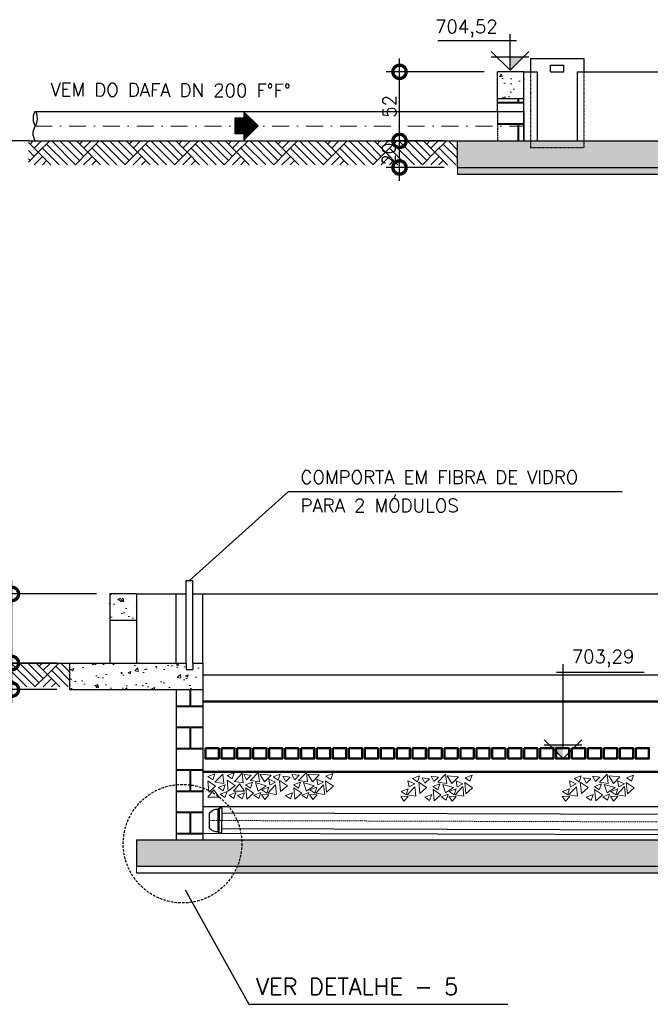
# Model space of a CAD drawing. Header units: millimetres. Extents: x 6945 to 10975, y 4271 to 7141.
# Tile 6 of 14: x 7384 to 7859, y 5530 to 6271. Entities that reach past the tile are written whole.
import ezdxf

# ---------------------------------------------------------------- set-up
doc = ezdxf.new("R2010")
doc.units = ezdxf.units.MM
doc.header["$LTSCALE"] = 0.1
doc.header["$MEASUREMENT"] = 0
for name, pattern in [('DASHDOT', [25.4, 12.7, -6.35, 0, -6.35]), ('DASHED', [0.75, 0.5, -0.25]), ('HIDDEN', [9.525, 6.35, -3.175])]:
    doc.linetypes.add(name, pattern=pattern)
doc.layers.get('Defpoints').update_dxf_attribs({"color": 200})
for name, color, linetype in [('-HACHURA', 7, 'Continuous'), ('COTAS', 16, 'Continuous'), ('DIM', 7, 'Continuous'), ('ELEVAÇÃO', 2, 'Continuous'), ('ESTRUTURA', 6, 'Continuous'), ('FLUXO', 7, 'Continuous'), ('LAYER3', 3, 'Continuous'), ('LFINA', 3, 'Continuous'), ('LIMHATRA', 2, 'HIDDEN'), ('NA', 130, 'Continuous'), ('RELAÇÀO', 2, 'Continuous'), ('TERRENO', 1, 'Continuous'), ('TEXTO', 2, 'Continuous')]:
    doc.layers.add(name, color=color, linetype=linetype)
for name, color, linetype, lineweight in [('-TIJOLO', 9, 'Continuous', 9), ('BAR-EIXOS', 7, 'DASHDOT', 20), ('BAR-PECAS', 2, 'Continuous', 30), ('CONCRETO', 3, 'Continuous', 9), ('PAREDE4', 3, 'Continuous', 50)]:
    doc.layers.add(name, color=color, linetype=linetype, lineweight=lineweight)
doc.styles.add('ROMANS', font='ROMANS.shx')
doc.dimstyles.new('DIM50', dxfattribs={"dimscale": 0, "dimtxt": 10, "dimasz": 20, "dimexe": 10, "dimexo": 10, "dimgap": 2.5, "dimtad": 1, "dimdec": 0, "dimtxsty": 'ROMANS', "dimblk": 'ARCHTICK', "dimblk1": 'DOTSMALL', "dimblk2": 'DOTSMALL', "dimsah": 1, "dimcen": 2.5, "dimdle": 10, "dimclrd": 7, "dimclre": 7, "dimclrt": 2, "dimazin": 0, "dimtfac": 1, "dimtdec": 0, "dimtmove": 2, "dimatfit": 3, "dimldrblk": 'ARCHTICK', "dimfxl": 0, "dimarcsym": 0})
pattern_1 = [(50, (577.26, -1736.82), (21.517805, -1.882564), [2.25, -24.75]), (355, (577.26, -1736.82), (-4.16254, 22.565764), [1.8, -19.8]), (100.4514, (579.053, -1736.976), (17.35528, 20.683186), [1.912206, -21.034263]), (46.1842, (577.26, -1730.82), (32.01723, -4.96557), [3.375, -37.125]), (96.6356, (579.928, -1731.233), (28.03988, 29.22354), [2.86831, -31.55139]), (351.1842, (577.26, -1730.82), (28.03986, 29.22356), [2.7, -29.7]), (21, (580.26, -1732.32), (17.907212, -12.078567), [2.25, -24.75]), (326, (580.26, -1732.32), (7.29946, 21.7545), [1.8, -19.8]), (71.4514, (581.752, -1733.326), (25.20668, 9.675915), [1.912206, -21.034263]), (37.5, (577.26, -1736.8196), (0.3647957, 9.9868156), [0, -19.56, 0, -20.1, 0, -19.875]), (7.5, (577.26, -1736.82), (7.892086, 11.832351), [0, -11.46, 0, -19.11, 0, -7.575]), (327.5, (570.57, -1736.8196), (16.014673, -0.676646), [0, -7.5, 0, -23.4, 0, -31.05]), (317.5, (567.57, -1736.82), (17.495585, 3.00315), [0, -9.75, 0, -15.54, 0, -22.05])]
pattern_2 = [(50, (0, 0), (21.517805, -1.882564), [2.25, -24.75]), (355, (0, 0), (-4.16254, 22.565764), [1.8, -19.8]), (100.4514, (1.793, -0.157), (17.35528, 20.683186), [1.912206, -21.034263]), (46.1842, (0, 6), (32.01723, -4.96557), [3.375, -37.125]), (96.6356, (2.668, 5.586), (28.03988, 29.22354), [2.86831, -31.55139]), (351.1842, (0, 6), (28.03986, 29.22356), [2.7, -29.7]), (21, (3, 4.5), (17.907212, -12.078567), [2.25, -24.75]), (326, (3, 4.5), (7.29946, 21.7545), [1.8, -19.8]), (71.4514, (4.492, 3.493), (25.20668, 9.675915), [1.912206, -21.034263]), (37.5, (0, 0), (0.3647957, 9.9868156), [0, -19.56, 0, -20.1, 0, -19.875]), (7.5, (0, 0), (7.892086, 11.832351), [0, -11.46, 0, -19.11, 0, -7.575]), (327.5, (-6.69, 0), (16.014673, -0.676646), [0, -7.5, 0, -23.4, 0, -31.05]), (317.5, (-9.69, 0), (17.495585, 3.00315), [0, -9.75, 0, -15.54, 0, -22.05])]

# ---------------------------------------------------------------- blocks, each defined once
blk = doc.blocks.new('_DOTSMALL')
at = {"color": 0, "linetype": 'ByBlock', "const_width": 0.5}
blk.add_lwpolyline([(-0.0625, 0, 1), (0.0625, 0, 1)], format="xyb", close=True, dxfattribs=at)
blk = doc.blocks.new('*D192')
at = {"layer": 'Defpoints', "color": 0}
for p in [(7670.24, 6231.64), (7743.92, 6231.64), (7713.92, 6179.64)]:
    blk.add_point(p, dxfattribs=at)
at = {"layer": 'DIM', "color": 7, "lineweight": -2}
for p, q in [((7670.24, 6169.64), (7670.24, 6241.64)), ((7733.92, 6231.64), (7660.24, 6231.64)), ((7703.92, 6179.64), (7660.24, 6179.64))]:
    blk.add_line(p, q, dxfattribs=at)
at = {"layer": 'DIM', "color": 7, "lineweight": -2, "xscale": 20, "yscale": 20, "zscale": 20}
for p, rotation in [((7670.24, 6231.64), 90), ((7670.24, 6179.64), 270)]:
    blk.add_blockref('_DOTSMALL', p, dxfattribs=dict(at, rotation=rotation))
at = {"layer": 'DIM', "color": 2, "insert": (7662.74, 6205.64), "char_height": 10, "attachment_point": 5, "rotation": 90, "style": 'ROMANS'}
blk.add_mtext('52', dxfattribs=at)
blk = doc.blocks.new('_ArchTick')
at = {"layer": 'COTAS', "color": 0, "const_width": 0.15}
blk.add_lwpolyline([(-0.5, -0.5), (0.5, 0.5)], dxfattribs=at)
blk = doc.blocks.new('*D193')
at = {"layer": 'Defpoints', "color": 0}
for p in [(7670.24, 6179.64), (7713.92, 6179.64), (7713.92, 6159.64)]:
    blk.add_point(p, dxfattribs=at)
at = {"layer": 'DIM', "color": 7, "lineweight": -2}
for p, q in [((7670.24, 6149.64), (7670.24, 6189.64)), ((7703.92, 6179.64), (7660.24, 6179.64)), ((7703.92, 6159.64), (7660.24, 6159.64))]:
    blk.add_line(p, q, dxfattribs=at)
at = {"layer": 'DIM', "color": 7, "lineweight": -2, "xscale": 20, "yscale": 20, "zscale": 20}
for p, rotation in [((7670.24, 6179.64), 90), ((7670.24, 6159.64), 270)]:
    blk.add_blockref('_DOTSMALL', p, dxfattribs=dict(at, rotation=rotation))
at = {"layer": 'DIM', "color": 2, "insert": (7662.26, 6169.64), "char_height": 10, "attachment_point": 5, "rotation": 90, "style": 'ROMANS'}
blk.add_mtext('20', dxfattribs=at)
blk = doc.blocks.new('*D194')
at = {"layer": 'Defpoints', "color": 0}
for p in [(7378.4, 5838.59), (7452.09, 5838.59), (7422.09, 5786.59)]:
    blk.add_point(p, dxfattribs=at)
at = {"layer": 'DIM', "color": 7, "lineweight": -2}
for p, q in [((7378.4, 5776.59), (7378.4, 5848.59)), ((7442.09, 5838.59), (7368.4, 5838.59)), ((7412.09, 5786.59), (7368.4, 5786.59))]:
    blk.add_line(p, q, dxfattribs=at)
at = {"layer": 'DIM', "color": 7, "lineweight": -2, "xscale": 20, "yscale": 20, "zscale": 20}
for p, rotation in [((7378.4, 5838.59), 90), ((7378.4, 5786.59), 270)]:
    blk.add_blockref('_DOTSMALL', p, dxfattribs=dict(at, rotation=rotation))
at = {"layer": 'DIM', "color": 2, "insert": (7370.9, 5812.59), "char_height": 10, "attachment_point": 5, "rotation": 90, "style": 'ROMANS'}
blk.add_mtext('52', dxfattribs=at)
blk = doc.blocks.new('*D195')
at = {"layer": 'Defpoints', "color": 0}
for p in [(7378.4, 5786.59), (7422.09, 5786.59), (7422.09, 5766.59)]:
    blk.add_point(p, dxfattribs=at)
at = {"layer": 'DIM', "color": 7, "lineweight": -2}
for p, q in [((7378.4, 5756.59), (7378.4, 5796.59)), ((7412.09, 5786.59), (7368.4, 5786.59)), ((7412.09, 5766.59), (7368.4, 5766.59))]:
    blk.add_line(p, q, dxfattribs=at)
at = {"layer": 'DIM', "color": 7, "lineweight": -2, "xscale": 20, "yscale": 20, "zscale": 20}
for p, rotation in [((7378.4, 5786.59), 90), ((7378.4, 5766.59), 270)]:
    blk.add_blockref('_DOTSMALL', p, dxfattribs=dict(at, rotation=rotation))
at = {"layer": 'DIM', "color": 2, "insert": (7370.43, 5776.59), "char_height": 10, "attachment_point": 5, "rotation": 90, "style": 'ROMANS'}
blk.add_mtext('20', dxfattribs=at)
blk = doc.blocks.new('A$C26ED7CE0')
for p, q in [((0.1661, 0.1761), (0.0461, 0.1761)), ((0.0461, 0.1061), (0.0461, 0.1761)), ((0.1661, 0.1061), (0.1661, 0.1761)), ((0.1061, 0), (0, 0.1061)), ((0.0461, 0.1061), (0, 0.1061)), ((0.1061, 0), (0.2121, 0.1061)), ((0.2121, 0.1061), (0.1661, 0.1061))]:
    blk.add_line(p, q)
at = {"color": 0}
for p, q in [((0.1632, 0.0571), (0.0461, 0.1742)), ((0.1614, 0.0553), (0.0461, 0.1707)), ((0.1596, 0.0536), (0.0461, 0.1671)), ((0.1579, 0.0518), (0.0461, 0.1636)), ((0.1561, 0.05), (0.0461, 0.1601)), ((0.1543, 0.0483), (0.0461, 0.1565)), ((0.1526, 0.0465), (0.0461, 0.153)), ((0.1508, 0.0447), (0.0461, 0.1495)), ((0.1649, 0.0589), (0.0478, 0.1761)), ((0.1667, 0.0606), (0.0513, 0.1761)), ((0.1685, 0.0624), (0.0548, 0.1761)), ((0.1702, 0.0642), (0.0584, 0.1761)), ((0.172, 0.0659), (0.0619, 0.1761)), ((0.1738, 0.0677), (0.0654, 0.1761)), ((0.1755, 0.0695), (0.069, 0.1761)), ((0.1773, 0.0712), (0.0725, 0.1761)), ((0.1791, 0.073), (0.076, 0.1761)), ((0.1809, 0.0748), (0.0796, 0.1761)), ((0.1826, 0.0766), (0.0831, 0.1761)), ((0.1844, 0.0783), (0.0866, 0.1761)), ((0.1862, 0.0801), (0.0902, 0.1761)), ((0.1879, 0.0819), (0.0937, 0.1761)), ((0.1661, 0.1072), (0.0972, 0.1761)), ((0.1661, 0.1108), (0.1008, 0.1761)), ((0.1661, 0.1143), (0.1043, 0.1761)), ((0.1661, 0.1179), (0.1079, 0.1761)), ((0.1661, 0.1214), (0.1114, 0.1761)), ((0.1661, 0.1249), (0.1149, 0.1761)), ((0.1661, 0.1285), (0.1185, 0.1761)), ((0.1661, 0.132), (0.122, 0.1761)), ((0.1661, 0.1355), (0.1255, 0.1761)), ((0.1661, 0.1391), (0.1291, 0.1761)), ((0.1661, 0.1426), (0.1326, 0.1761)), ((0.1661, 0.1461), (0.1361, 0.1761)), ((0.1661, 0.1497), (0.1397, 0.1761)), ((0.1661, 0.1532), (0.1432, 0.1761)), ((0.1661, 0.1567), (0.1467, 0.1761)), ((0.1661, 0.1603), (0.1503, 0.1761)), ((0.1661, 0.1638), (0.1538, 0.1761)), ((0.1661, 0.1674), (0.1574, 0.1761)), ((0.1661, 0.1709), (0.1609, 0.1761)), ((0.1661, 0.1744), (0.1644, 0.1761)), ((0.1066, 0.0005), (0.0011, 0.1061)), ((0.1084, 0.0023), (0.0046, 0.1061)), ((0.1101, 0.0041), (0.0081, 0.1061)), ((0.1119, 0.0058), (0.0117, 0.1061)), ((0.1137, 0.0076), (0.0152, 0.1061)), ((0.1154, 0.0094), (0.0188, 0.1061)), ((0.1172, 0.0111), (0.0223, 0.1061)), ((0.119, 0.0129), (0.0258, 0.1061)), ((0.1207, 0.0147), (0.0294, 0.1061)), ((0.1225, 0.0164), (0.0329, 0.1061)), ((0.1243, 0.0182), (0.0364, 0.1061)), ((0.1261, 0.02), (0.04, 0.1061)), ((0.1278, 0.0218), (0.0435, 0.1061)), ((0.149, 0.043), (0.0461, 0.1459)), ((0.1473, 0.0412), (0.0461, 0.1424)), ((0.1455, 0.0394), (0.0461, 0.1389)), ((0.1437, 0.0377), (0.0461, 0.1353)), ((0.142, 0.0359), (0.0461, 0.1318)), ((0.1402, 0.0341), (0.0461, 0.1283)), ((0.1384, 0.0324), (0.0461, 0.1247)), ((0.1367, 0.0306), (0.0461, 0.1212)), ((0.1349, 0.0288), (0.0461, 0.1176)), ((0.1331, 0.0271), (0.0461, 0.1141)), ((0.1314, 0.0253), (0.0461, 0.1106)), ((0.1296, 0.0235), (0.0461, 0.107)), ((0.1897, 0.0836), (0.1672, 0.1061)), ((0.1915, 0.0854), (0.1708, 0.1061)), ((0.1932, 0.0872), (0.1743, 0.1061)), ((0.195, 0.0889), (0.1779, 0.1061)), ((0.1968, 0.0907), (0.1814, 0.1061)), ((0.1985, 0.0925), (0.1849, 0.1061)), ((0.2003, 0.0942), (0.1885, 0.1061)), ((0.2021, 0.096), (0.192, 0.1061))]:
    blk.add_line(p, q, dxfattribs=at)

msp = doc.modelspace()

# ---------------------------------------------------------------- hatches: boundary and pattern name
at = {"layer": '-TIJOLO'}
h = msp.add_hatch(dxfattribs=at)
h.set_pattern_fill('AR-B816C', color=256, scale=2, style=0)
h.paths.add_polyline_path([(7763.92, 6211.64), (7743.92, 6211.64), (7743.92, 6179.64), (7763.92, 6179.64)])
h = msp.add_hatch(dxfattribs=at)
h.set_pattern_fill('AR-B816C', color=256, scale=2, style=0)
h.set_pattern_definition([(0, (-3831, -3014.31), (16, 16), [31.25, -0.75]), (0, (-3847, -3013.56), (16, 16), [31.25, -0.75]), (90, (-3831, -3014.31), (-16, 16), [-16.75, 15.25]), (90, (-3831.75, -3014.31), (-16, 16), [-16.75, 15.25])])
h.paths.add_polyline_path([(7522.09, 5766.59), (7502.09, 5766.59), (7502.09, 5653.59), (7522.09, 5653.59)])
at = {"layer": 'CONCRETO'}
h = msp.add_hatch(dxfattribs=at)
h.set_pattern_fill('AR-CONC', color=256, scale=3, style=0)
h.set_pattern_definition(pattern_1)
h.paths.add_polyline_path([(7743.92, 6211.64), (7763.92, 6211.64), (7763.92, 6231.64), (7743.92, 6231.64)])
h = msp.add_hatch(dxfattribs=at)
h.set_pattern_fill('AR-CONC', color=256, scale=3, style=0)
h.set_pattern_definition([(50, (-827.74, -1736.82), (21.517805, -1.882564), [2.25, -24.75]), (355, (-827.74, -1736.82), (-4.16254, 22.565764), [1.8, -19.8]), (100.4514, (-825.947, -1736.976), (17.35528, 20.683186), [1.912206, -21.034263]), (46.1842, (-827.74, -1730.82), (32.01723, -4.96557), [3.375, -37.125]), (96.6356, (-825.072, -1731.233), (28.03988, 29.223536), [2.86831, -31.55139]), (351.1842, (-827.74, -1730.82), (28.03986, 29.22356), [2.7, -29.7]), (21, (-824.74, -1732.32), (17.907212, -12.078567), [2.25, -24.75]), (326, (-824.74, -1732.32), (7.29946, 21.7545), [1.8, -19.8]), (71.4514, (-823.248, -1733.326), (25.20668, 9.675915), [1.912206, -21.034263]), (37.5, (-827.74, -1736.8196), (0.3647957, 9.9868156), [0, -19.56, 0, -20.1, 0, -19.875]), (7.5, (-827.74, -1736.82), (7.892086, 11.832351), [0, -11.46, 0, -19.11, 0, -7.575]), (327.5, (-834.43, -1736.8196), (16.014673, -0.676646), [0, -7.5, 0, -23.4, 0, -31.05]), (317.5, (-837.43, -1736.82), (17.495585, 3.00315), [0, -9.75, 0, -15.54, 0, -22.05])])
h.paths.add_polyline_path([(9118.92, 6179.64), (9118.92, 6159.64), (7713.92, 6159.64), (7713.92, 6179.64)])
h = msp.add_hatch(dxfattribs=at)
h.set_pattern_fill('AR-CONC', scale=3, style=0)
h.set_pattern_definition(pattern_1)
h.paths.add_polyline_path([(8363.92, 6159.64), (7713.92, 6159.64), (7713.92, 6154.64), (8363.92, 6154.64)])
h = msp.add_hatch(dxfattribs=at)
h.set_pattern_fill('AR-CONC', color=256, scale=3, style=0)
h.set_pattern_definition([(50, (-2444.575, -2272.175), (21.517805, -1.882564), [2.25, -24.75]), (355, (-2444.575, -2272.175), (-4.16254, 22.565764), [1.8, -19.8]), (100.4514, (-2442.782, -2272.332), (17.35528, 20.683186), [1.912206, -21.034263]), (46.1842, (-2444.575, -2266.175), (32.01723, -4.96557), [3.375, -37.125]), (96.6356, (-2441.907, -2266.59), (28.03988, 29.223536), [2.86831, -31.55139]), (351.1842, (-2444.575, -2266.175), (28.03986, 29.22356), [2.7, -29.7]), (21, (-2441.575, -2267.675), (17.907212, -12.078567), [2.25, -24.75]), (326, (-2441.575, -2267.675), (7.29946, 21.7545), [1.8, -19.8]), (71.4514, (-2440.083, -2268.682), (25.20668, 9.675915), [1.912206, -21.034263]), (37.5, (-2444.575, -2272.175), (0.3647957, 9.9868156), [0, -19.56, 0, -20.1, 0, -19.875]), (7.5, (-2444.575, -2272.175), (7.892086, 11.832351), [0, -11.46, 0, -19.11, 0, -7.575]), (327.5, (-2451.265, -2272.175), (16.014673, -0.676646), [0, -7.5, 0, -23.4, 0, -31.05]), (317.5, (-2454.265, -2272.175), (17.495585, 3.00315), [0, -9.75, 0, -15.54, 0, -22.05])])
h.paths.add_polyline_path([(7472.09, 5818.59), (7472.09, 5838.59), (7452.09, 5838.59), (7452.09, 5818.59)])
h = msp.add_hatch(dxfattribs=at)
h.set_pattern_fill('AR-CONC', color=256, scale=3, style=0)
h.set_pattern_definition([(50, (-3831, -3014.31), (21.517805, -1.882564), [2.25, -24.75]), (355, (-3831, -3014.31), (-4.16254, 22.565764), [1.8, -19.8]), (100.4514, (-3829.206, -3014.468), (17.35528, 20.683186), [1.912206, -21.034263]), (46.1842, (-3831, -3008.31), (32.01723, -4.96557), [3.375, -37.125]), (96.6356, (-3828.33, -3008.724), (28.03988, 29.223536), [2.86831, -31.55139]), (351.1842, (-3831, -3008.31), (28.03986, 29.22356), [2.7, -29.7]), (21, (-3828, -3009.81), (17.907212, -12.078567), [2.25, -24.75]), (326, (-3828, -3009.81), (7.29946, 21.7545), [1.8, -19.8]), (71.4514, (-3826.507, -3010.817), (25.20668, 9.675915), [1.912206, -21.034263]), (37.5, (-3830.999, -3014.311), (0.3647957, 9.9868156), [0, -19.56, 0, -20.1, 0, -19.875]), (7.5, (-3830.999, -3014.311), (7.892086, 11.832351), [0, -11.46, 0, -19.11, 0, -7.575]), (327.5, (-3837.689, -3014.311), (16.014673, -0.676646), [0, -7.5, 0, -23.4, 0, -31.05]), (317.5, (-3840.69, -3014.31), (17.495585, 3.00315), [0, -9.75, 0, -15.54, 0, -22.05])])
h.paths.add_polyline_path([(7522.09, 5786.59), (7422.09, 5786.59), (7422.09, 5766.59), (7522.09, 5766.59)])
h = msp.add_hatch(dxfattribs=at)
h.set_pattern_fill('AR-CONC', color=256, scale=3, style=0)
h.set_pattern_definition(pattern_2)
h.paths.add_polyline_path([(9072.09, 5653.59), (7551.38, 5653.59, -0.016833), (7551.48, 5650.59, -0.097977), (7548.12, 5633.59), (9072.09, 5633.59)])
h.paths.add_polyline_path([(7551.48, 5650.59, 0.016833), (7551.38, 5653.59), (7472.09, 5653.59), (7472.09, 5633.59), (7548.12, 5633.59, 0.097977)])
h = msp.add_hatch(dxfattribs=at)
h.set_pattern_fill('AR-CONC', scale=3, style=0)
h.set_pattern_definition(pattern_2)
h.paths.add_polyline_path([(9072.09, 5633.59), (7548.12, 5633.59, -0.031176), (7545.68, 5628.59), (9072.09, 5628.59)])
at = {"layer": 'ELEVAÇÃO'}
for points in [[(7753.43, 6242.94), (7763.58, 6242.94), (7753.43, 6232.8)], [(7793.4, 5724.74), (7783.25, 5724.74), (7793.4, 5714.59)]]:
    msp.add_hatch(color=256, dxfattribs=at).paths.add_polyline_path(points)
at = {"layer": 'TERRENO'}
h = msp.add_hatch(dxfattribs=at)
h.set_pattern_fill('AR-PARQ1', scale=2.2, angle=45, style=0)
h.set_pattern_definition([(135, (-11288.055, -567.974), (-37.335238, 4e-15), [26.4, -26.4]), (135, (-11284.944, -564.863), (-37.335238, 4e-15), [26.4, -26.4]), (135, (-11281.832, -561.752), (-37.335238, 4e-15), [26.4, -26.4]), (135, (-11278.72, -558.64), (-37.335238, 4e-15), [26.4, -26.4]), (135, (-11275.61, -555.53), (-37.335238, 4e-15), [26.4, -26.4]), (135, (-11272.498, -552.418), (-37.335238, 4e-15), [26.4, -26.4]), (135, (-11269.387, -549.306), (-37.335238, 4e-15), [26.4, -26.4]), (45, (-11306.722, -549.306), (37.335238, -4e-15), [26.4, -26.4]), (45, (-11309.834, -546.195), (37.335238, -4e-15), [26.4, -26.4]), (45, (-11312.945, -543.084), (37.335238, -4e-15), [26.4, -26.4]), (45, (-11316.056, -539.973), (37.335238, -4e-15), [26.4, -26.4]), (45, (-11319.167, -536.861), (37.335238, -4e-15), [26.4, -26.4]), (45, (-11322.28, -533.75), (37.335238, -4e-15), [26.4, -26.4]), (45, (-11325.39, -530.64), (37.335238, -4e-15), [26.4, -26.4])])
h.paths.add_polyline_path([(7519.05, 6179.64), (7519.05, 6179.64), (7519.05, 6179.64), (7390.77, 6179.64), (7390.77, 6161.64), (7713.92, 6161.64), (7713.92, 6179.64)])
h = msp.add_hatch(dxfattribs=at)
h.set_pattern_fill('AR-PARQ1', scale=2.2, angle=45, style=0)
h.set_pattern_definition([(135, (-11579.89, -961.022), (-37.335238, 4e-15), [26.4, -26.4]), (135, (-11576.78, -957.91), (-37.335238, 4e-15), [26.4, -26.4]), (135, (-11573.668, -954.8), (-37.335238, 4e-15), [26.4, -26.4]), (135, (-11570.556, -951.689), (-37.335238, 4e-15), [26.4, -26.4]), (135, (-11567.445, -948.577), (-37.335238, 4e-15), [26.4, -26.4]), (135, (-11564.334, -945.466), (-37.335238, 4e-15), [26.4, -26.4]), (135, (-11561.223, -942.355), (-37.335238, 4e-15), [26.4, -26.4]), (45, (-11598.558, -942.355), (37.335238, -4e-15), [26.4, -26.4]), (45, (-11601.67, -939.244), (37.335238, -4e-15), [26.4, -26.4]), (45, (-11604.78, -936.132), (37.335238, -4e-15), [26.4, -26.4]), (45, (-11607.892, -933.02), (37.335238, -4e-15), [26.4, -26.4]), (45, (-11611.003, -929.91), (37.335238, -4e-15), [26.4, -26.4]), (45, (-11614.114, -926.798), (37.335238, -4e-15), [26.4, -26.4]), (45, (-11617.225, -923.687), (37.335238, -4e-15), [26.4, -26.4])])
h.paths.add_polyline_path([(7227.21, 5786.59), (7227.21, 5786.59), (7227.21, 5786.59), (7098.93, 5786.59), (7098.93, 5768.59), (7422.09, 5768.59), (7422.09, 5786.59)])

# ---------------------------------------------------------------- linework, layer by layer
at = {"layer": '-HACHURA'}
msp.add_line((7522.09, 5658.59), (9022.09, 5653.91), dxfattribs=at)
at = {"layer": 'BAR-EIXOS', "ltscale": 10}
msp.add_line((7395.95, 6190.74), (7763.92, 6190.74), dxfattribs=at)
at = {"layer": 'BAR-EIXOS'}
for q in [(7536.92, 5668), (7536.32, 5668)]:
    msp.add_line((7527.12, 5668.03), q, dxfattribs=at)
at = {"layer": 'BAR-EIXOS', "ltscale": 0.1}
msp.add_line((7527.12, 5668.03), (8127.12, 5666.15), dxfattribs=at)
at = {"layer": 'BAR-PECAS', "color": 3, "linetype": 'ByBlock'}
for p, q in [((7768.92, 6241.64), (7808.92, 6241.64)), ((7768.92, 6241.64), (7768.92, 6231.64)), ((7783.92, 6231.64), (7783.92, 6236.64)), ((7783.92, 6236.64), (7793.92, 6236.64)), ((7783.92, 6231.64), (7793.92, 6231.64))]:
    msp.add_line(p, q, dxfattribs=at)
at = {"layer": 'BAR-PECAS', "color": 3}
msp.add_line((7808.92, 6241.64), (7808.92, 6231.64), dxfattribs=at)
at = {"layer": 'BAR-PECAS'}
for p, q in [((7533.68, 5659.39), (7533.74, 5676.62)), ((7534.52, 5658.55), (7534.58, 5677.45)), ((7536.34, 5673.9), (8127.14, 5672.05)), ((7536.31, 5662.1), (8127.1, 5660.25))]:
    msp.add_line(p, q, dxfattribs=at)
at = {"layer": 'BAR-PECAS', "ltscale": 12}
for points in [[(7395.95, 6201.84), (7763.92, 6201.84), (7763.92, 6179.64)], [(7395.98, 6179.64), (7763.92, 6179.64)]]:
    msp.add_lwpolyline(points, dxfattribs=at)
at = {"layer": 'BAR-PECAS'}
msp.add_lwpolyline([(7527.14, 5673.93, -0.214214), (7533.74, 5676.62), (7534.58, 5677.45), (7536.35, 5677.45), (7536.29, 5658.55), (7534.52, 5658.55), (7533.68, 5659.39, -0.214214), (7527.11, 5662.13)], format="xyb", close=True, dxfattribs=at)
at = {"layer": 'BAR-PECAS', "ltscale": 12}
msp.add_spline([(7395.95, 6179.64), (7394.33, 6185.19), (7395.95, 6190.74), (7397.57, 6196.29), (7395.95, 6201.84), (7394.33, 6196.29), (7395.95, 6190.74)], degree=3, dxfattribs=at)
at = {"layer": 'CONCRETO', "color": 1}
for p, q in [((7713.92, 6159.64), (7713.92, 6154.64)), ((7472.09, 5633.59), (7472.09, 5628.59))]:
    msp.add_line(p, q, dxfattribs=at)
at = {"layer": 'CONCRETO', "color": 7}
for points in [[(7525.81, 5701.18), (7531.07, 5703.16), (7529.54, 5698.67)], [(7531.26, 5696.85), (7537.09, 5702.93), (7537.92, 5695.82)], [(7540.44, 5701.84), (7545.7, 5703.82), (7544.17, 5699.33)], [(7545.89, 5697.51), (7551.72, 5703.59), (7552.55, 5696.48)], [(7552.89, 5702.63), (7558.47, 5702.05), (7555.1, 5698.72)], [(7558.06, 5698.17), (7563.89, 5704.24), (7564.71, 5697.13)], [(7565.1, 5702.91), (7573.5, 5702.28), (7568.54, 5697.12)], [(7575.17, 5700.99), (7580.43, 5702.96), (7578.89, 5698.47)], [(7582.34, 5701.35), (7587.92, 5700.77), (7584.54, 5697.44)], [(7589.11, 5702.65), (7594.69, 5702.07), (7591.31, 5698.74)], [(7594.27, 5698.19), (7600.1, 5704.27), (7600.93, 5697.16)], [(7601.32, 5702.93), (7609.72, 5702.3), (7604.76, 5697.14)], [(7614.73, 5701.49), (7619.98, 5703.47), (7618.45, 5698.98)], [(7680.02, 5699.7), (7685.27, 5701.68), (7683.74, 5697.19)], [(7687.18, 5700.06), (7692.77, 5699.48), (7689.39, 5696.15)], [(7693.95, 5701.36), (7699.54, 5700.78), (7696.16, 5697.45)], [(7699.12, 5696.91), (7704.95, 5702.98), (7705.78, 5695.87)], [(7706.17, 5701.65), (7714.56, 5701.02), (7709.6, 5695.86)], [(7719.57, 5700.21), (7724.83, 5702.19), (7723.29, 5697.7)], [(7801.67, 5699.7), (7806.93, 5701.68), (7805.4, 5697.19)], [(7808.84, 5700.06), (7814.42, 5699.48), (7811.05, 5696.15)], [(7815.61, 5701.36), (7821.19, 5700.78), (7817.82, 5697.45)], [(7820.77, 5696.91), (7826.6, 5702.98), (7827.43, 5695.87)], [(7827.82, 5701.65), (7836.22, 5701.02), (7831.26, 5695.86)], [(7841.23, 5700.21), (7846.48, 5702.19), (7844.95, 5697.7)], [(7526.64, 5689.45), (7525.82, 5697.83), (7531.76, 5693.83)], [(7533.7, 5692.97), (7538.96, 5694.95), (7537.43, 5690.46)], [(7541.27, 5690.11), (7540.45, 5698.49), (7546.39, 5694.49)], [(7553.57, 5690.17), (7545.15, 5690.1), (7549.66, 5695.66)], [(7554.25, 5694.94), (7559.51, 5696.92), (7557.97, 5692.43)], [(7555.25, 5684.18), (7554.44, 5692.57), (7560.37, 5688.57)], [(7561.69, 5696.52), (7569.79, 5694.21), (7563.89, 5690.15)], [(7566.58, 5691.15), (7571.84, 5693.13), (7570.31, 5688.64)], [(7571.06, 5688.7), (7576.89, 5694.78), (7577.72, 5687.67)], [(7571.71, 5699.16), (7576.82, 5696.84), (7572.57, 5694.75)], [(7580.66, 5689.76), (7579.85, 5698.14), (7585.78, 5694.14)], [(7590.47, 5694.96), (7595.72, 5696.94), (7594.19, 5692.45)], [(7591.47, 5684.21), (7590.65, 5692.59), (7596.59, 5688.59)], [(7597.91, 5696.54), (7606.01, 5694.23), (7600.11, 5690.17)], [(7602.8, 5691.18), (7608.06, 5693.15), (7606.52, 5688.66)], [(7607.28, 5688.73), (7613.11, 5694.8), (7613.94, 5687.69)], [(7607.92, 5699.18), (7613.04, 5696.86), (7608.78, 5694.77)], [(7615.29, 5689.42), (7614.48, 5697.8), (7620.41, 5693.8)], [(7675.91, 5687.42), (7681.74, 5693.5), (7682.56, 5686.39)], [(7676.55, 5697.87), (7681.67, 5695.55), (7677.41, 5693.46)], [(7685.51, 5688.48), (7684.69, 5696.86), (7690.63, 5692.86)], [(7695.31, 5693.68), (7700.57, 5695.66), (7699.04, 5691.17)], [(7702.75, 5695.26), (7710.85, 5692.95), (7704.96, 5688.89)], [(7712.12, 5687.44), (7717.95, 5693.52), (7718.78, 5686.41)], [(7712.77, 5697.89), (7717.88, 5695.58), (7713.63, 5693.49)], [(7720.14, 5688.14), (7719.32, 5696.52), (7725.26, 5692.52)], [(7797.56, 5687.42), (7803.39, 5693.5), (7804.22, 5686.39)], [(7798.21, 5697.87), (7803.32, 5695.55), (7799.07, 5693.46)], [(7807.16, 5688.48), (7806.35, 5696.86), (7812.28, 5692.86)], [(7816.97, 5693.68), (7822.23, 5695.66), (7820.69, 5691.17)], [(7824.41, 5695.26), (7832.51, 5692.95), (7826.61, 5688.89)], [(7833.78, 5687.44), (7839.61, 5693.52), (7840.44, 5686.41)], [(7834.43, 5697.89), (7839.54, 5695.58), (7835.28, 5693.49)], [(7841.79, 5688.14), (7840.98, 5696.52), (7846.91, 5692.52)], [(7534.42, 5685.66), (7526, 5685.58), (7530.51, 5691.14)], [(7535.1, 5687.88), (7540.36, 5689.85), (7538.82, 5685.37)], [(7541.84, 5687.06), (7547.1, 5689.03), (7545.56, 5684.54)], [(7548.14, 5686.84), (7553.4, 5688.82), (7551.86, 5684.33)], [(7560.5, 5687.05), (7565.75, 5689.02), (7564.22, 5684.53)], [(7566.3, 5687.67), (7571.91, 5687.46), (7568.75, 5683.91)], [(7584.36, 5686.87), (7589.61, 5688.84), (7588.08, 5684.35)], [(7596.71, 5687.07), (7601.97, 5689.05), (7600.44, 5684.56)], [(7602.51, 5687.7), (7608.12, 5687.48), (7604.97, 5683.94)], [(7671.14, 5686.39), (7676.75, 5686.17), (7673.6, 5682.63)], [(7671.43, 5689.87), (7676.68, 5691.85), (7675.15, 5687.36)], [(7689.2, 5685.58), (7694.46, 5687.56), (7692.93, 5683.07)], [(7696.32, 5682.92), (7695.5, 5691.3), (7701.43, 5687.3)], [(7701.56, 5685.78), (7706.82, 5687.76), (7705.28, 5683.27)], [(7707.36, 5686.41), (7712.97, 5686.2), (7709.82, 5682.65)], [(7707.65, 5689.89), (7712.9, 5691.87), (7711.37, 5687.38)], [(7792.8, 5686.39), (7798.41, 5686.17), (7795.25, 5682.63)], [(7793.08, 5689.87), (7798.34, 5691.85), (7796.81, 5687.36)], [(7810.86, 5685.58), (7816.12, 5687.56), (7814.58, 5683.07)], [(7817.97, 5682.92), (7817.16, 5691.3), (7823.09, 5687.3)], [(7823.22, 5685.78), (7828.47, 5687.76), (7826.94, 5683.27)], [(7829.01, 5686.41), (7834.63, 5686.2), (7831.47, 5682.65)], [(7829.3, 5689.89), (7834.56, 5691.87), (7833.03, 5687.38)]]:
    msp.add_lwpolyline(points, close=True, dxfattribs=at)
at = {"layer": 'ELEVAÇÃO', "color": 3, "linetype": 'Continuous'}
for p, q in [((7753.43, 6232.8), (7753.43, 6259.9)), ((7758.43, 6254.9), (7699.11, 6254.9)), ((7753.43, 6232.8), (7739.29, 6246.94)), ((7739.29, 6242.94), (7767.58, 6242.94)), ((7753.43, 6232.8), (7767.58, 6246.94)), ((7793.4, 5722.59), (7793.4, 5785.71)), ((7788.4, 5779.71), (7854.44, 5779.71)), ((7793.4, 5714.59), (7779.25, 5728.74)), ((7807.54, 5724.74), (7779.25, 5724.74)), ((7793.4, 5714.59), (7807.54, 5728.74))]:
    msp.add_line(p, q, dxfattribs=at)
at = {"layer": 'ELEVAÇÃO', "color": 7, "linetype": 'Continuous'}
msp.add_line((7390.77, 6179.64), (7328.28, 6179.64), dxfattribs=at)
at = {"layer": 'ESTRUTURA'}
for p, q in [((7763.92, 6231.64), (7743.92, 6231.64)), ((7743.92, 6201.84), (7743.92, 6231.64)), ((7763.92, 6179.64), (7763.92, 6231.64)), ((7743.92, 6211.64), (7763.92, 6211.64)), ((7713.92, 6159.64), (7713.92, 6179.64)), ((7713.92, 6179.64), (10523.92, 6179.64)), ((7713.92, 6159.64), (10523.92, 6159.64)), ((7452.09, 5838.59), (7452.09, 5786.59)), ((7472.09, 5838.59), (7452.09, 5838.59)), ((7472.09, 5838.59), (7472.09, 5786.59)), ((7472.09, 5818.59), (7452.09, 5818.59)), ((7422.09, 5766.59), (7422.09, 5786.59)), ((7422.09, 5786.59), (7509.59, 5786.59)), ((7509.59, 5786.59), (7509.59, 5781.59)), ((7509.59, 5781.59), (7514.59, 5781.59)), ((7514.59, 5786.59), (7514.59, 5781.59)), ((7514.59, 5786.59), (7522.09, 5786.59)), ((7522.09, 5786.59), (7522.09, 5653.59)), ((7422.09, 5766.59), (7522.09, 5766.59)), ((7502.09, 5766.59), (7502.09, 5653.59)), ((7472.09, 5653.59), (9072.09, 5653.59)), ((7472.09, 5653.59), (7472.09, 5633.59)), ((7472.09, 5633.59), (9072.09, 5633.59))]:
    msp.add_line(p, q, dxfattribs=at)
at = {"layer": 'ESTRUTURA', "color": 2}
for p, q in [((7763.92, 6231.64), (7773.92, 6231.64)), ((7773.92, 6231.64), (7773.92, 6179.64)), ((7803.92, 6231.64), (7803.92, 6179.64)), ((7803.92, 6231.64), (8163.92, 6231.64)), ((7472.09, 5838.59), (7509.59, 5838.59)), ((7502.09, 5786.59), (7502.09, 5838.59)), ((7514.59, 5838.59), (9022.09, 5838.59)), ((7522.09, 5786.59), (7522.09, 5838.59)), ((7522.09, 5678.59), (9022.09, 5678.59))]:
    msp.add_line(p, q, dxfattribs=at)
at = {"layer": 'ESTRUTURA', "linetype": 'DASHED', "ltscale": 20}
msp.add_line((7743.92, 6201.84), (7743.92, 6179.64), dxfattribs=at)
at = {"layer": 'ESTRUTURA', "color": 4}
for p, q in [((7713.92, 6154.64), (10523.92, 6154.64)), ((7472.09, 5628.59), (9072.09, 5628.59))]:
    msp.add_line(p, q, dxfattribs=at)
at = {"layer": 'LAYER3', "color": 3, "linetype": 'ByBlock'}
msp.add_line((7793.92, 6231.64), (7793.92, 6236.64), dxfattribs=at)
at = {"layer": 'LFINA'}
for p, q in [((7509.59, 5848.59), (7514.59, 5848.59)), ((7509.59, 5786.59), (7509.59, 5848.59)), ((7514.59, 5786.59), (7514.59, 5848.59))]:
    msp.add_line(p, q, dxfattribs=at)
at = {"layer": 'LIMHATRA', "color": 7, "linetype": 'HIDDEN', "ltscale": 0.1}
for p, q in [((7768.92, 6231.64), (7768.92, 6174.64)), ((7808.92, 6231.64), (7808.92, 6174.64)), ((7768.92, 6174.64), (7808.92, 6174.64))]:
    msp.add_line(p, q, dxfattribs=at)
at = {"layer": 'LIMHATRA', "color": 4, "ltscale": 3}
msp.add_circle((7506.84, 5650.59), 44.64, dxfattribs=at)
at = {"layer": 'NA'}
msp.add_line((7522.09, 5777.59), (9022.09, 5777.59), dxfattribs=at)
at = {"layer": 'PAREDE4'}
msp.add_line((7522.09, 5757.59), (9022.09, 5757.59), dxfattribs=at)
at = {"layer": 'PAREDE4', "color": 7}
msp.add_line((9022.09, 5704.59), (7522.09, 5704.59), dxfattribs=at)
at = {"layer": 'PAREDE4'}
for points in [[(7524.09, 5722.59), (7524.09, 5714.59), (7534.09, 5714.59), (7534.09, 5722.59), (7524.09, 5722.59)], [(7536.09, 5722.59), (7536.09, 5714.59), (7546.09, 5714.59), (7546.09, 5722.59), (7536.09, 5722.59)], [(7548.09, 5722.59), (7548.09, 5714.59), (7558.09, 5714.59), (7558.09, 5722.59), (7548.09, 5722.59)], [(7560.09, 5722.59), (7560.09, 5714.59), (7570.09, 5714.59), (7570.09, 5722.59), (7560.09, 5722.59)], [(7572.09, 5722.59), (7572.09, 5714.59), (7582.09, 5714.59), (7582.09, 5722.59), (7572.09, 5722.59)], [(7584.09, 5722.59), (7584.09, 5714.59), (7594.09, 5714.59), (7594.09, 5722.59), (7584.09, 5722.59)], [(7596.09, 5722.59), (7596.09, 5714.59), (7606.09, 5714.59), (7606.09, 5722.59), (7596.09, 5722.59)], [(7608.09, 5722.59), (7608.09, 5714.59), (7618.09, 5714.59), (7618.09, 5722.59), (7608.09, 5722.59)], [(7620.09, 5722.59), (7620.09, 5714.59), (7630.09, 5714.59), (7630.09, 5722.59), (7620.09, 5722.59)], [(7632.09, 5722.59), (7632.09, 5714.59), (7642.09, 5714.59), (7642.09, 5722.59), (7632.09, 5722.59)], [(7654.09, 5722.59), (7644.09, 5722.59), (7644.09, 5714.59), (7654.09, 5714.59), (7654.09, 5722.59)], [(7666.09, 5722.59), (7656.09, 5722.59), (7656.09, 5714.59), (7666.09, 5714.59), (7666.09, 5722.59)], [(7668.09, 5722.59), (7668.09, 5714.59), (7678.09, 5714.59), (7678.09, 5722.59), (7668.09, 5722.59)], [(7680.09, 5722.59), (7680.09, 5714.59), (7690.09, 5714.59), (7690.09, 5722.59), (7680.09, 5722.59)], [(7692.09, 5722.59), (7692.09, 5714.59), (7702.09, 5714.59), (7702.09, 5722.59), (7692.09, 5722.59)], [(7704.09, 5722.59), (7704.09, 5714.59), (7714.09, 5714.59), (7714.09, 5722.59), (7704.09, 5722.59)], [(7716.09, 5722.59), (7716.09, 5714.59), (7726.09, 5714.59), (7726.09, 5722.59), (7716.09, 5722.59)], [(7728.09, 5722.59), (7728.09, 5714.59), (7738.09, 5714.59), (7738.09, 5722.59), (7728.09, 5722.59)], [(7750.09, 5722.59), (7740.09, 5722.59), (7740.09, 5714.59), (7750.09, 5714.59), (7750.09, 5722.59)], [(7752.09, 5722.59), (7752.09, 5714.59), (7762.09, 5714.59), (7762.09, 5722.59), (7752.09, 5722.59)], [(7764.09, 5722.59), (7764.09, 5714.59), (7774.09, 5714.59), (7774.09, 5722.59), (7764.09, 5722.59)], [(7776.09, 5722.59), (7776.09, 5714.59), (7786.09, 5714.59), (7786.09, 5722.59), (7776.09, 5722.59)], [(7798.09, 5722.59), (7788.09, 5722.59), (7788.09, 5714.59), (7798.09, 5714.59), (7798.09, 5722.59)], [(7800.09, 5722.59), (7800.09, 5714.59), (7810.09, 5714.59), (7810.09, 5722.59), (7800.09, 5722.59)], [(7812.09, 5722.59), (7812.09, 5714.59), (7822.09, 5714.59), (7822.09, 5722.59), (7812.09, 5722.59)], [(7824.09, 5722.59), (7824.09, 5714.59), (7834.09, 5714.59), (7834.09, 5722.59), (7824.09, 5722.59)], [(7836.09, 5722.59), (7836.09, 5714.59), (7846.09, 5714.59), (7846.09, 5722.59), (7836.09, 5722.59)], [(7848.09, 5722.59), (7848.09, 5714.59), (7858.09, 5714.59), (7858.09, 5722.59), (7848.09, 5722.59)]]:
    msp.add_lwpolyline(points, dxfattribs=at)
at = {"layer": 'RELAÇÀO', "color": 3}
for points in [[(7512.09, 5848.59), (7586.74, 5915.75), (7837.85, 5915.75)], [(7508.74, 5615.82), (7556.67, 5529.67), (7751.74, 5529.67)]]:
    msp.add_lwpolyline(points, dxfattribs=at)
at = {"layer": 'TERRENO'}
for p, q in [((7390.77, 6179.64), (7713.92, 6179.64)), ((7098.93, 5786.59), (7422.09, 5786.59))]:
    msp.add_line(p, q, dxfattribs=at)

# ---------------------------------------------------------------- block references
at = {"layer": 'FLUXO', "xscale": 100, "yscale": 100, "zscale": 100, "rotation": 90.00000003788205}
msp.add_blockref('A$C26ED7CE0', (7563.72, 6180.24), dxfattribs=at)

# ---------------------------------------------------------------- texts
at = {"layer": 'TEXTO', "style": 'ROMANS'}
for s, rotation, p in [('704,52', 0, (7697.01, 6260.7)), ('VEM DO DAFA DN 200 F°F°', 359.7053, (7407.34, 6213.36)), ('COMPORTA EM FIBRA DE VIDRO', 0, (7595.69, 5921.44)), ('PARA 2 MÓDULOS', 0, (7595.69, 5900.08))]:
    msp.add_text(s, height=10, rotation=rotation, dxfattribs=at).set_placement(p)
msp.add_text('703,29', height=10, dxfattribs=at).set_placement((7799.93, 5786.51))
at = {"layer": 'TEXTO', "color": 4, "lineweight": -3, "style": 'ROMANS'}
msp.add_text('VER DETALHE - 5', height=12.5, rotation=0, dxfattribs=at).set_placement((7562.36, 5536.77))

# ---------------------------------------------------------------- dimensions: what is measured, and where the dimension line sits
at = {"layer": 'DIM'}
for base, p1, p2, picture, middle in [((7670.24, 6231.64), (7713.92, 6179.64), (7743.92, 6231.64), '*D192', (7662.74, 6205.64)), ((7378.4, 5838.59), (7422.09, 5786.59), (7452.09, 5838.59), '*D194', (7370.9, 5812.59))]:
    dim = msp.add_linear_dim(base=base, p1=p1, p2=p2, angle=90, dimstyle='DIM50', override={"dimscale": 1}, dxfattribs=at)
    dim.commit()
    dim.dimension.update_dxf_attribs({"geometry": picture, "text_midpoint": middle})
for base, p1, p2, picture, middle in [((7670.24, 6179.64), (7713.92, 6159.64), (7713.92, 6179.64), '*D193', (7662.26, 6169.64)), ((7378.4, 5786.59), (7422.09, 5766.59), (7422.09, 5786.59), '*D195', (7370.43, 5776.59))]:
    dim = msp.add_linear_dim(base=base, p1=p1, p2=p2, angle=90, dimstyle='DIM50', override={"dimscale": 1}, dxfattribs=at)
    dim.commit()
    dim.dimension.update_dxf_attribs({"geometry": picture, "text_midpoint": middle, "dimtype": 160})

doc.saveas('drawing.dxf')
